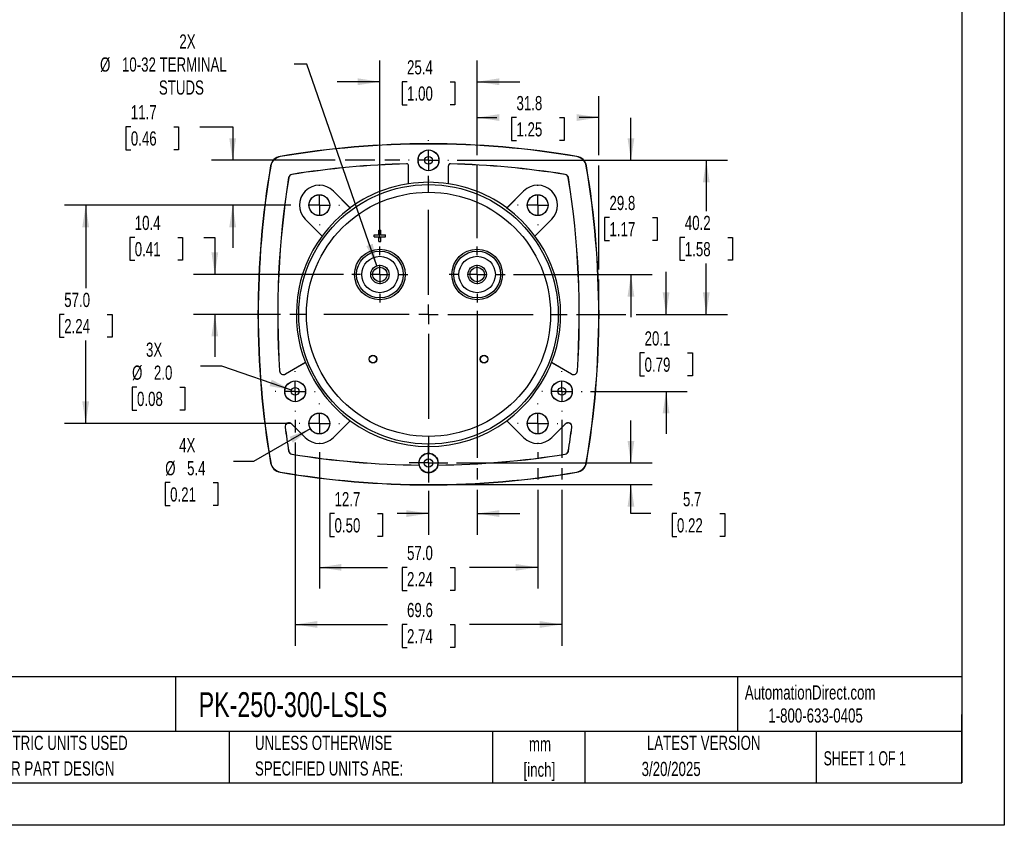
# Model space of a CAD drawing. Header units: millimetres. Extents: x 0 to 489, y 0 to 378.
# Tile 9 of 16: x 232 to 489, y 0 to 210. Entities that reach past the tile are written whole.
import ezdxf

# ---------------------------------------------------------------- set-up
doc = ezdxf.new("R2010")
doc.units = ezdxf.units.MM
doc.header["$LTSCALE"] = 1.75
doc.linetypes.add('CENTERX2', pattern=[20.32, 12.7, -2.54, 2.54, -2.54])
doc.layers.add('CENTER', color=40, linetype='CENTERX2')
doc.layers.add('DIMENSIONS', color=140, linetype='Continuous', lineweight=25)
doc.layers.add('TEXT', color=140, linetype='Continuous', lineweight=25)
doc.styles.add('SLDTEXTSTYLE0', font='TXT', dxfattribs={"width": 0.7})
doc.styles.add('SLDTEXTSTYLE1', font='TXT', dxfattribs={"width": 0.65})
doc.dimstyles.new('SLDDIMSTYLE0', dxfattribs={"dimtxt": 3.776514, "dimasz": 5.7785, "dimexe": 0, "dimexo": 0.0625, "dimgap": 0.944128, "dimtad": 0, "dimtih": 1, "dimtoh": 1, "dimrnd": 1e-09, "dimzin": 4, "dimdsep": 46, "dimtxsty": 'SLDTEXTSTYLE0', "dimsah": 1, "dimcen": 0.09, "dimadec": 0, "dimazin": 1, "dimtfac": 1, "dimtofl": 0, "dimtmove": 0, "dimatfit": 3, "dimfxl": 0, "dimfrac": 2, "dimtolj": 1, "dimtzin": 12, "dimarcsym": 0})
doc.dimstyles.new('SLDDIMSTYLE2', dxfattribs={"dimtxt": 3.776514, "dimasz": 5.7785, "dimexe": 0, "dimexo": 0.0625, "dimgap": 0.944128, "dimtad": 0, "dimtih": 1, "dimtoh": 1, "dimrnd": 1e-09, "dimzin": 12, "dimdsep": 46, "dimtxsty": 'SLDTEXTSTYLE0', "dimsah": 1, "dimcen": 0.09, "dimadec": 0, "dimazin": 3, "dimtfac": 1, "dimtmove": 0, "dimatfit": 0, "dimfxl": 0, "dimfrac": 2, "dimtolj": 1, "dimtzin": 12, "dimarcsym": 0})
doc.dimstyles.new('SLDDIMSTYLE3', dxfattribs={"dimtxt": 3.776514, "dimasz": 5.7785, "dimexe": 0, "dimexo": 0.0625, "dimgap": 0.944128, "dimtad": 0, "dimtih": 1, "dimtoh": 1, "dimrnd": 1e-09, "dimzin": 12, "dimdsep": 46, "dimtxsty": 'SLDTEXTSTYLE0', "dimsah": 1, "dimcen": 0.09, "dimadec": 0, "dimazin": 3, "dimtfac": 1, "dimtofl": 0, "dimtmove": 0, "dimatfit": 3, "dimfxl": 0, "dimfrac": 2, "dimtolj": 1, "dimtzin": 12, "dimarcsym": 0})
doc.dimstyles.new('SLDDIMSTYLE4', dxfattribs={"dimtxt": 3.776514, "dimasz": 5.7785, "dimexe": 0, "dimexo": 0.0625, "dimgap": 0.944128, "dimtad": 0, "dimtih": 1, "dimtoh": 1, "dimrnd": 1e-09, "dimzin": 12, "dimdsep": 46, "dimtxsty": 'SLDTEXTSTYLE0', "dimsah": 1, "dimcen": 0, "dimadec": 0, "dimazin": 3, "dimtfac": 1, "dimtofl": 0, "dimtmove": 0, "dimatfit": 3, "dimfxl": 0, "dimfrac": 2, "dimtolj": 1, "dimtzin": 12, "dimarcsym": 0})
doc.dimstyles.new('SLDDIMSTYLE5', dxfattribs={"dimtxt": 3.776514, "dimasz": 5.7785, "dimexe": 0, "dimexo": 0.0625, "dimgap": 0.944128, "dimtad": 0, "dimtih": 1, "dimtoh": 1, "dimrnd": 1e-09, "dimzin": 12, "dimdsep": 46, "dimtxsty": 'SLDTEXTSTYLE0', "dimsah": 1, "dimcen": 0, "dimadec": 0, "dimazin": 3, "dimtfac": 1, "dimtofl": 0, "dimtmove": 0, "dimatfit": 3, "dimfxl": 0, "dimfrac": 2, "dimtolj": 1, "dimtzin": 12, "dimarcsym": 0})
doc.dimstyles.new('SLDDIMSTYLE6', dxfattribs={"dimtxt": 3.776514, "dimasz": 5.7785, "dimexe": 0, "dimexo": 0.0625, "dimgap": 0.944128, "dimtad": 0, "dimtih": 1, "dimtoh": 1, "dimrnd": 1e-09, "dimzin": 4, "dimdsep": 46, "dimtxsty": 'SLDTEXTSTYLE0', "dimsah": 1, "dimcen": 0, "dimadec": 0, "dimazin": 1, "dimtfac": 1, "dimtofl": 0, "dimtmove": 0, "dimatfit": 3, "dimfxl": 0, "dimfrac": 2, "dimtolj": 1, "dimtzin": 12, "dimarcsym": 0})

# ---------------------------------------------------------------- blocks, each defined once
blk = doc.blocks.new('SW_NOTE_0_1')
at = {"layer": 'TEXT', "color": 0, "linetype": 'CENTERX2', "lineweight": 18, "char_height": 3.704, "attachment_point": 2, "style": 'SLDTEXTSTYLE0'}
for s, insert in [('mm', (4.98, 4.77)), ('[inch]', (4.83, -1.91))]:
    blk.add_mtext(s, dxfattribs=dict(at, insert=insert))
blk = doc.blocks.new('SW_NOTE_0_2')
at = {"layer": 'TEXT', "color": 0, "linetype": 'CENTERX2', "lineweight": 18, "char_height": 3.7042, "attachment_point": 1, "style": 'SLDTEXTSTYLE0'}
for s, insert in [('UNLESS OTHERWISE', (0, 4.77)), ('SPECIFIED UNITS ARE:', (0, -1.91))]:
    blk.add_mtext(s, dxfattribs=dict(at, insert=insert))
blk = doc.blocks.new('SW_NOTE_0_6')
at = {"layer": 'TEXT', "color": 0, "linetype": 'CENTERX2', "lineweight": 18, "char_height": 3.7042, "attachment_point": 1, "style": 'SLDTEXTSTYLE0'}
for s, insert in [('METRIC UNITS USED', (0, 4.77)), ('FOR PART DESIGN', (0, -1.91))]:
    blk.add_mtext(s, dxfattribs=dict(at, insert=insert))
blk = doc.blocks.new('_D_11')
at = {"layer": 'DIMENSIONS'}
for p, q in [((325.93, 153.29), (325.93, 199.65)), ((351.33, 174.91), (351.33, 199.65)), ((325.93, 194.09), (314.82, 194.09)), ((333.02, 194.09), (331.75, 194.09)), ((331.75, 194.09), (331.75, 188.09)), ((344.24, 194.09), (345.51, 194.09)), ((345.51, 194.09), (345.51, 188.09)), ((351.33, 194.09), (362.44, 194.09)), ((331.75, 188.09), (333.02, 188.09)), ((345.51, 188.09), (344.24, 188.09)), ((351.33, 153.29), (351.33, 172.25))]:
    blk.add_line(p, q, dxfattribs=at)
for points in [[(325.93, 194.09), (320.15, 194.98), (320.15, 193.2)], [(351.33, 194.09), (357.11, 193.2), (357.11, 194.98)]]:
    blk.add_solid(points, dxfattribs=at)
at = {"layer": 'DIMENSIONS', "char_height": 3.704, "attachment_point": 1, "style": 'SLDTEXTSTYLE0'}
for s, insert in [('25.4', (333.02, 199.71)), ('1.00', (333.02, 192.87))]:
    blk.add_mtext(s, dxfattribs=dict(at, insert=insert))
blk = doc.blocks.new('_D_12')
at = {"layer": 'DIMENSIONS'}
for p, q in [((351.33, 174.91), (351.33, 190.3)), ((383.08, 174.91), (383.08, 190.3)), ((351.33, 184.75), (356.48, 184.75)), ((361.59, 184.75), (360.32, 184.75)), ((360.32, 184.75), (360.32, 178.74)), ((372.82, 184.75), (374.08, 184.75)), ((374.08, 184.75), (374.08, 178.74)), ((383.08, 184.75), (377.93, 184.75)), ((360.32, 178.74), (361.59, 178.74)), ((374.08, 178.74), (372.82, 178.74)), ((351.33, 153.29), (351.33, 172.25)), ((383.08, 145.11), (383.08, 172.25)), ((383.08, 135.6), (383.08, 142.45))]:
    blk.add_line(p, q, dxfattribs=at)
for points in [[(351.33, 184.75), (357.11, 183.86), (357.11, 185.64)], [(383.08, 184.75), (377.3, 185.64), (377.3, 183.86)]]:
    blk.add_solid(points, dxfattribs=at)
at = {"layer": 'DIMENSIONS', "char_height": 3.704, "attachment_point": 1, "style": 'SLDTEXTSTYLE0'}
for s, insert in [('31.8', (361.59, 190.37)), ('1.25', (361.59, 183.52))]:
    blk.add_mtext(s, dxfattribs=dict(at, insert=insert))
blk = doc.blocks.new('_D_13')
at = {"layer": 'DIMENSIONS'}
for p, q in [((346.09, 173.58), (416.7, 173.58)), ((411.15, 173.58), (411.15, 160.33)), ((405.54, 153.48), (404.27, 153.48)), ((404.27, 153.48), (404.27, 147.48)), ((416.76, 153.48), (418.03, 153.48)), ((418.03, 153.48), (418.03, 147.48)), ((404.27, 147.48), (405.54, 147.48)), ((411.15, 133.38), (411.15, 146.63)), ((418.03, 147.48), (416.76, 147.48)), ((377.26, 133.38), (390.15, 133.38)), ((392.82, 133.38), (416.7, 133.38))]:
    blk.add_line(p, q, dxfattribs=at)
for points in [[(411.15, 173.58), (410.26, 167.8), (412.04, 167.8)], [(411.15, 133.38), (412.04, 139.16), (410.26, 139.16)]]:
    blk.add_solid(points, dxfattribs=at)
at = {"layer": 'DIMENSIONS', "char_height": 3.704, "attachment_point": 1, "style": 'SLDTEXTSTYLE0'}
for s, insert in [('40.2', (405.54, 159.1)), ('1.58', (405.54, 152.25))]:
    blk.add_mtext(s, dxfattribs=dict(at, insert=insert))
blk = doc.blocks.new('_D_14')
at = {"layer": 'DIMENSIONS'}
for p, q in [((391.48, 94.58), (391.48, 105.69)), ((345.91, 94.58), (397.04, 94.58)), ((340.85, 88.93), (397.04, 88.93)), ((391.48, 81.38), (391.48, 88.93)), ((396.68, 81.38), (391.48, 81.38)), ((403.49, 81.38), (402.22, 81.38)), ((402.22, 81.38), (402.22, 75.37)), ((414.71, 81.38), (415.98, 81.38)), ((415.98, 81.38), (415.98, 75.37)), ((402.22, 75.37), (403.49, 75.37)), ((415.98, 75.37), (414.71, 75.37))]:
    blk.add_line(p, q, dxfattribs=at)
for points in [[(391.48, 94.58), (392.37, 100.36), (390.59, 100.36)], [(391.48, 88.93), (390.59, 83.15), (392.37, 83.15)]]:
    blk.add_solid(points, dxfattribs=at)
at = {"layer": 'DIMENSIONS', "char_height": 3.704, "attachment_point": 1, "style": 'SLDTEXTSTYLE0'}
for s, insert in [('5.7', (405.06, 87)), ('0.22', (403.49, 80.15))]:
    blk.add_mtext(s, dxfattribs=dict(at, insert=insert))
blk = doc.blocks.new('_D_15')
at = {"layer": 'DIMENSIONS'}
for p, q in [((303.81, 105.82), (303.81, 102.57)), ((373.44, 105.8), (373.44, 95.91)), ((303.81, 99.9), (303.81, 46.87)), ((373.44, 93.25), (373.44, 90.26)), ((373.44, 87.6), (373.44, 46.87)), ((303.81, 52.43), (327.9, 52.43)), ((333.02, 52.43), (331.75, 52.43)), ((331.75, 52.43), (331.75, 46.43)), ((344.24, 52.43), (345.51, 52.43)), ((345.51, 52.43), (345.51, 46.43)), ((373.44, 52.43), (349.36, 52.43)), ((331.75, 46.43), (333.02, 46.43)), ((345.51, 46.43), (344.24, 46.43))]:
    blk.add_line(p, q, dxfattribs=at)
for points in [[(303.81, 52.43), (309.59, 51.54), (309.59, 53.32)], [(373.44, 52.43), (367.66, 53.32), (367.66, 51.54)]]:
    blk.add_solid(points, dxfattribs=at)
at = {"layer": 'DIMENSIONS', "char_height": 3.704, "attachment_point": 1, "style": 'SLDTEXTSTYLE0'}
for s, insert in [('69.6', (333.02, 58.05)), ('2.74', (333.02, 51.2))]:
    blk.add_mtext(s, dxfattribs=dict(at, insert=insert))
blk = doc.blocks.new('_D_16')
at = {"layer": 'DIMENSIONS'}
for p, q in [((260.91, 182.36), (259.64, 182.36)), ((259.64, 182.36), (259.64, 176.36)), ((272.13, 182.36), (273.4, 182.36)), ((273.4, 182.36), (273.4, 176.36)), ((278.94, 182.36), (287.5, 182.36)), ((287.5, 182.36), (287.5, 173.58)), ((259.64, 176.36), (260.91, 176.36)), ((273.4, 176.36), (272.13, 176.36)), ((314.22, 173.58), (281.94, 173.58)), ((324.6, 173.58), (316.89, 173.58)), ((331.17, 173.58), (327.26, 173.58)), ((302.65, 161.88), (281.94, 161.88)), ((287.5, 161.88), (287.5, 150.77))]:
    blk.add_line(p, q, dxfattribs=at)
for points in [[(287.5, 173.58), (288.39, 179.36), (286.61, 179.36)], [(287.5, 161.88), (286.61, 156.1), (288.39, 156.1)]]:
    blk.add_solid(points, dxfattribs=at)
at = {"layer": 'DIMENSIONS', "char_height": 3.704, "attachment_point": 1, "style": 'SLDTEXTSTYLE0'}
for s, insert in [('11.7', (260.91, 187.98)), ('0.46', (260.91, 181.14))]:
    blk.add_mtext(s, dxfattribs=dict(at, insert=insert))
blk = doc.blocks.new('_D_17')
at = {"layer": 'DIMENSIONS'}
for p, q in [((310.13, 97.4), (310.13, 61.78)), ((367.13, 97.4), (367.13, 95.91)), ((367.13, 93.25), (367.13, 90.26)), ((367.13, 87.6), (367.13, 61.78)), ((310.13, 67.33), (327.9, 67.33)), ((333.02, 67.33), (331.75, 67.33)), ((331.75, 67.33), (331.75, 61.33)), ((344.24, 67.33), (345.51, 67.33)), ((345.51, 67.33), (345.51, 61.33)), ((367.13, 67.33), (349.36, 67.33)), ((331.75, 61.33), (333.02, 61.33)), ((345.51, 61.33), (344.24, 61.33))]:
    blk.add_line(p, q, dxfattribs=at)
for points in [[(310.13, 67.33), (315.91, 66.45), (315.91, 68.22)], [(367.13, 67.33), (361.35, 68.22), (361.35, 66.45)]]:
    blk.add_solid(points, dxfattribs=at)
at = {"layer": 'DIMENSIONS', "char_height": 3.704, "attachment_point": 1, "style": 'SLDTEXTSTYLE0'}
for s, insert in [('57.0', (333.02, 72.95)), ('2.24', (333.02, 66.11))]:
    blk.add_mtext(s, dxfattribs=dict(at, insert=insert))
blk = doc.blocks.new('_D_18')
at = {"layer": 'DIMENSIONS'}
for p, q in [((351.33, 134.27), (351.33, 95.91)), ((351.33, 93.25), (351.33, 90.26)), ((351.33, 87.6), (351.33, 75.82)), ((338.63, 87.3), (338.63, 75.82)), ((314.09, 81.38), (312.83, 81.38)), ((312.83, 81.38), (312.83, 75.37)), ((325.32, 81.38), (326.58, 81.38)), ((326.58, 81.38), (326.58, 75.37)), ((338.63, 81.38), (330.43, 81.38)), ((351.33, 81.38), (362.44, 81.38)), ((312.83, 75.37), (314.09, 75.37)), ((326.58, 75.37), (325.32, 75.37))]:
    blk.add_line(p, q, dxfattribs=at)
for points in [[(338.63, 81.38), (332.85, 82.26), (332.85, 80.49)], [(351.33, 81.38), (357.11, 80.49), (357.11, 82.26)]]:
    blk.add_solid(points, dxfattribs=at)
at = {"layer": 'DIMENSIONS', "char_height": 3.704, "attachment_point": 1, "style": 'SLDTEXTSTYLE0'}
for s, insert in [('12.7', (314.09, 87)), ('0.50', (314.09, 80.15))]:
    blk.add_mtext(s, dxfattribs=dict(at, insert=insert))
blk = doc.blocks.new('_D_19')
at = {"layer": 'DIMENSIONS'}
for p, q in [((306.83, 198.67), (303.59, 198.67)), ((325.14, 146.05), (306.83, 198.67))]:
    blk.add_line(p, q, dxfattribs=at)
blk.add_solid([(325.14, 146.05), (324.08, 151.8), (322.4, 151.21)], dxfattribs=at)
at = {"layer": 'DIMENSIONS', "attachment_point": 1, "style": 'SLDTEXTSTYLE0'}
for s, insert, char_height in [('2X', (273.58, 206.45), 3.704), ('%%c', (252.88, 200.44), 3.704), ('10-32 TERMINAL', (258.59, 200.44), 3.7042), ('STUDS', (268.24, 194.44), 3.704)]:
    blk.add_mtext(s, dxfattribs=dict(at, insert=insert, char_height=char_height))
blk = doc.blocks.new('_D_20')
at = {"layer": 'DIMENSIONS'}
for p, q in [((307.77, 103.52), (292.9, 94.93)), ((292.9, 94.93), (287.71, 94.93)), ((271.17, 89.45), (269.9, 89.45)), ((269.9, 89.45), (269.9, 83.45)), ((282.39, 89.45), (283.66, 89.45)), ((283.66, 89.45), (283.66, 83.45)), ((269.9, 83.45), (271.17, 83.45)), ((283.66, 83.45), (282.39, 83.45))]:
    blk.add_line(p, q, dxfattribs=at)
blk.add_solid([(307.77, 103.52), (302.33, 101.4), (303.21, 99.86)], dxfattribs=at)
at = {"layer": 'DIMENSIONS', "char_height": 3.704, "attachment_point": 1, "style": 'SLDTEXTSTYLE0'}
for s, insert in [('4X', (273.52, 101.07)), ('%%c', (269.89, 95.07)), ('5.4', (275.59, 95.07)), ('0.21', (271.17, 88.22))]:
    blk.add_mtext(s, dxfattribs=dict(at, insert=insert))
blk = doc.blocks.new('_D_21')
at = {"layer": 'DIMENSIONS'}
for p, q in [((391.48, 173.58), (391.48, 184.69)), ((346.09, 173.58), (397.04, 173.58)), ((385.87, 158.68), (384.6, 158.68)), ((384.6, 158.68), (384.6, 152.68)), ((397.09, 158.68), (398.36, 158.68)), ((398.36, 158.68), (398.36, 152.68)), ((384.6, 152.68), (385.87, 152.68)), ((398.36, 152.68), (397.09, 152.68)), ((360.84, 143.78), (397.04, 143.78)), ((391.48, 143.78), (391.48, 132.67))]:
    blk.add_line(p, q, dxfattribs=at)
for points in [[(391.48, 173.58), (392.37, 179.36), (390.59, 179.36)], [(391.48, 143.78), (390.59, 138), (392.37, 138)]]:
    blk.add_solid(points, dxfattribs=at)
at = {"layer": 'DIMENSIONS', "char_height": 3.704, "attachment_point": 1, "style": 'SLDTEXTSTYLE0'}
for s, insert in [('29.8', (385.87, 164.3)), ('1.17', (385.87, 157.45))]:
    blk.add_mtext(s, dxfattribs=dict(at, insert=insert))
blk = doc.blocks.new('_D_22')
at = {"layer": 'DIMENSIONS'}
for p, q in [((302.65, 161.88), (243.57, 161.88)), ((249.13, 161.88), (249.13, 140.23)), ((243.52, 133.38), (242.25, 133.38)), ((242.25, 133.38), (242.25, 127.38)), ((254.74, 133.38), (256.01, 133.38)), ((256.01, 133.38), (256.01, 127.38)), ((242.25, 127.38), (243.52, 127.38)), ((249.13, 104.88), (249.13, 126.53)), ((256.01, 127.38), (254.74, 127.38)), ((302.65, 104.88), (243.57, 104.88))]:
    blk.add_line(p, q, dxfattribs=at)
for points in [[(249.13, 161.88), (248.24, 156.1), (250.02, 156.1)], [(249.13, 104.88), (250.02, 110.66), (248.24, 110.66)]]:
    blk.add_solid(points, dxfattribs=at)
at = {"layer": 'DIMENSIONS', "char_height": 3.704, "attachment_point": 1, "style": 'SLDTEXTSTYLE0'}
for s, insert in [('57.0', (243.52, 139)), ('2.24', (243.52, 132.15))]:
    blk.add_mtext(s, dxfattribs=dict(at, insert=insert))
blk = doc.blocks.new('_D_23')
at = {"layer": 'DIMENSIONS'}
for p, q in [((261.93, 153.48), (260.66, 153.48)), ((260.66, 153.48), (260.66, 147.48)), ((273.15, 153.48), (274.42, 153.48)), ((274.42, 153.48), (274.42, 147.48)), ((279.96, 153.48), (282.84, 153.48)), ((282.84, 153.48), (282.84, 143.78)), ((260.66, 147.48), (261.93, 147.48)), ((274.42, 147.48), (273.15, 147.48)), ((316.42, 143.78), (277.28, 143.78)), ((299.99, 133.38), (277.28, 133.38)), ((282.84, 133.38), (282.84, 122.27))]:
    blk.add_line(p, q, dxfattribs=at)
for points in [[(282.84, 143.78), (283.73, 149.56), (281.95, 149.56)], [(282.84, 133.38), (281.95, 127.6), (283.73, 127.6)]]:
    blk.add_solid(points, dxfattribs=at)
at = {"layer": 'DIMENSIONS', "char_height": 3.704, "attachment_point": 1, "style": 'SLDTEXTSTYLE0'}
for s, insert in [('10.4', (261.93, 159.1)), ('0.41', (261.93, 152.25))]:
    blk.add_mtext(s, dxfattribs=dict(at, insert=insert))
blk = doc.blocks.new('_D_24')
at = {"layer": 'DIMENSIONS'}
for p, q in [((400.65, 133.38), (400.65, 144.49)), ((377.26, 133.38), (390.15, 133.38)), ((392.82, 133.38), (406.2, 133.38)), ((395.04, 123.33), (393.77, 123.33)), ((393.77, 123.33), (393.77, 117.33)), ((406.26, 123.33), (407.53, 123.33)), ((407.53, 123.33), (407.53, 117.33)), ((393.77, 117.33), (395.04, 117.33)), ((407.53, 117.33), (406.26, 117.33)), ((380.93, 113.28), (406.2, 113.28)), ((400.65, 113.28), (400.65, 102.17))]:
    blk.add_line(p, q, dxfattribs=at)
for points in [[(400.65, 133.38), (401.54, 139.16), (399.76, 139.16)], [(400.65, 113.28), (399.76, 107.5), (401.54, 107.5)]]:
    blk.add_solid(points, dxfattribs=at)
at = {"layer": 'DIMENSIONS', "char_height": 3.704, "attachment_point": 1, "style": 'SLDTEXTSTYLE0'}
for s, insert in [('20.1', (395.04, 128.95)), ('0.79', (395.04, 122.1))]:
    blk.add_mtext(s, dxfattribs=dict(at, insert=insert))
blk = doc.blocks.new('_D_25')
at = {"layer": 'DIMENSIONS'}
for p, q in [((284.65, 119.87), (279.06, 119.87)), ((302.87, 113.61), (284.65, 119.87)), ((262.52, 114.39), (261.25, 114.39)), ((261.25, 114.39), (261.25, 108.39)), ((273.74, 114.39), (275.01, 114.39)), ((275.01, 114.39), (275.01, 108.39)), ((261.25, 108.39), (262.52, 108.39)), ((275.01, 108.39), (273.74, 108.39))]:
    blk.add_line(p, q, dxfattribs=at)
blk.add_solid([(302.87, 113.61), (297.69, 116.33), (297.12, 114.64)], dxfattribs=at)
at = {"layer": 'DIMENSIONS', "char_height": 3.704, "attachment_point": 1, "style": 'SLDTEXTSTYLE0'}
for s, insert in [('3X', (264.87, 126.01)), ('%%c', (261.24, 120.01)), ('2.0', (266.94, 120.01)), ('0.08', (262.52, 113.16))]:
    blk.add_mtext(s, dxfattribs=dict(at, insert=insert))
blk = doc.blocks.new('SW_CENTERMARKSYMBOL_0')
at = {"layer": 'CENTER', "color": 0}
for p, q in [((0, 5.08), (0, 36.41)), ((-5.08, 0), (-36.41, 0)), ((0, 0), (-2.54, 0)), ((0, 0), (0, 2.54)), ((0, 0), (0, -2.54)), ((0, 0), (2.54, 0)), ((5.08, 0), (36.41, 0)), ((0, -5.08), (0, -36.41))]:
    blk.add_line(p, q, dxfattribs=at)
blk = doc.blocks.new('SW_CENTERMARKSYMBOL_1')
at = {"layer": 'CENTER', "color": 0}
for p, q in [((0, 5.08), (0, 7.29)), ((-5.08, 0), (-7.29, 0)), ((0, 0), (-2.54, 0)), ((0, 0), (0, 2.54)), ((0, 0), (0, -2.54)), ((0, 0), (2.54, 0)), ((5.08, 0), (7.29, 0)), ((0, -5.08), (0, -7.29))]:
    blk.add_line(p, q, dxfattribs=at)
blk = doc.blocks.new('SW_CENTERMARKSYMBOL_2')
at = {"layer": 'CENTER', "color": 0}
for p, q in [((0, 5.08), (0, 7.29)), ((-5.08, 0), (-7.29, 0)), ((0, 0), (-2.54, 0)), ((0, 0), (0, 2.54)), ((0, 0), (0, -2.54)), ((0, 0), (2.54, 0)), ((5.08, 0), (7.29, 0)), ((0, -5.08), (0, -7.29))]:
    blk.add_line(p, q, dxfattribs=at)
blk = doc.blocks.new('SW_CENTERMARKSYMBOL_3')
at = {"layer": 'CENTER', "color": 0}
for p, q in [((0, 5.08), (0, 5.26)), ((-5.08, 0), (-5.26, 0)), ((0, 0), (-2.54, 0)), ((0, 0), (0, 2.54)), ((0, 0), (0, -2.54)), ((0, 0), (2.54, 0)), ((5.08, 0), (5.26, 0)), ((0, -5.08), (0, -5.26))]:
    blk.add_line(p, q, dxfattribs=at)
blk = doc.blocks.new('SW_CENTERMARKSYMBOL_4')
at = {"layer": 'CENTER', "color": 0}
for p, q in [((0, 5.08), (0, 5.24)), ((-5.08, 0), (-5.24, 0)), ((0, 0), (-2.54, 0)), ((0, 0), (0, 2.54)), ((0, 0), (0, -2.54)), ((0, 0), (2.54, 0)), ((5.08, 0), (5.24, 0)), ((0, -5.08), (0, -5.24))]:
    blk.add_line(p, q, dxfattribs=at)
blk = doc.blocks.new('SW_CENTERMARKSYMBOL_5')
at = {"layer": 'CENTER', "color": 0}
for p, q in [((0, 5.08), (0, 5.26)), ((-5.08, 0), (-5.26, 0)), ((0, 0), (-2.54, 0)), ((0, 0), (0, 2.54)), ((0, 0), (0, -2.54)), ((0, 0), (2.54, 0)), ((5.08, 0), (5.26, 0)), ((0, -5.08), (0, -5.26))]:
    blk.add_line(p, q, dxfattribs=at)
blk = doc.blocks.new('SW_CENTERMARKSYMBOL_6')
at = {"layer": 'CENTER', "color": 0}
for p, q in [((0, 5.08), (0, 5.26)), ((-5.08, 0), (-5.26, 0)), ((0, 0), (-2.54, 0)), ((0, 0), (0, 2.54)), ((0, 0), (0, -2.54)), ((0, 0), (2.54, 0)), ((5.08, 0), (5.26, 0)), ((0, -5.08), (0, -5.26))]:
    blk.add_line(p, q, dxfattribs=at)
blk = doc.blocks.new('SW_CENTERMARKSYMBOL_7')
at = {"layer": 'CENTER', "color": 0}
for p, q in [((0, 5.08), (0, 5.24)), ((-5.08, 0), (-5.24, 0)), ((0, 0), (-2.54, 0)), ((0, 0), (0, 2.54)), ((0, 0), (0, -2.54)), ((0, 0), (2.54, 0)), ((5.08, 0), (5.24, 0)), ((0, -5.08), (0, -5.24))]:
    blk.add_line(p, q, dxfattribs=at)
blk = doc.blocks.new('SW_CENTERMARKSYMBOL_8')
at = {"layer": 'CENTER', "color": 0}
for p, q in [((0, 5.08), (0, 5.26)), ((-5.08, 0), (-5.26, 0)), ((0, 0), (-2.54, 0)), ((0, 0), (0, 2.54)), ((0, 0), (0, -2.54)), ((0, 0), (2.54, 0)), ((5.08, 0), (5.26, 0)), ((0, -5.08), (0, -5.26))]:
    blk.add_line(p, q, dxfattribs=at)
blk = doc.blocks.new('SW_CENTERMARKSYMBOL_9')
at = {"layer": 'CENTER', "color": 0}
for p, q in [((0, 2.54), (0, 5.06)), ((-2.54, 0), (-5.06, 0)), ((0, 0), (-2.54, 0)), ((0, 0), (0, 2.54)), ((0, 0), (0, -2.54)), ((0, 0), (2.54, 0)), ((2.54, 0), (5.06, 0)), ((0, -2.54), (0, -5.06))]:
    blk.add_line(p, q, dxfattribs=at)
blk = doc.blocks.new('SW_CENTERMARKSYMBOL_10')
at = {"layer": 'CENTER', "color": 0}
for p, q in [((0, 5.08), (0, 5.26)), ((-5.08, 0), (-5.26, 0)), ((0, 0), (-2.54, 0)), ((0, 0), (0, 2.54)), ((0, 0), (0, -2.54)), ((0, 0), (2.54, 0)), ((5.08, 0), (5.26, 0)), ((0, -5.08), (0, -5.26))]:
    blk.add_line(p, q, dxfattribs=at)

msp = doc.modelspace()

# ---------------------------------------------------------------- linework, layer by layer
at = {"color": 7, "linetype": 'Continuous'}
for p, q in [((488.954, 377.83), (488.954, 0.005)), ((488.954, 0.005), (0.004, 0.005))]:
    msp.add_line(p, q, dxfattribs=at)
for p, q in [((299.913, 174.548), (299.902, 174.616)), ((332.916, 172.675), (332.917, 172.658)), ((344.342, 172.658), (344.342, 172.675)), ((377.345, 174.548), (377.357, 174.616)), ((297.393, 172.108), (297.461, 172.096)), ((302.955, 169.883), (302.952, 169.9)), ((333.447, 172.158), (333.429, 172.158)), ((333.429, 167.482), (333.429, 172.158)), ((333.447, 167.45), (333.447, 172.158)), ((343.812, 167.45), (343.812, 172.158)), ((343.829, 172.158), (343.812, 172.158)), ((343.829, 167.482), (343.829, 172.158)), ((374.306, 169.9), (374.303, 169.883)), ((379.797, 172.096), (379.865, 172.108)), ((302.109, 169.057), (302.126, 169.054)), ((333.447, 167.45), (333.429, 167.482)), ((343.829, 167.482), (343.812, 167.45)), ((375.132, 169.054), (375.149, 169.057)), ((313.806, 165.557), (313.794, 165.545)), ((318.203, 161.136), (313.794, 165.545)), ((313.806, 165.557), (318.192, 161.171)), ((359.055, 161.136), (363.464, 165.545)), ((359.066, 161.171), (363.452, 165.557)), ((363.464, 165.545), (363.452, 165.557)), ((318.192, 161.171), (318.203, 161.136)), ((359.055, 161.136), (359.066, 161.171)), ((306.464, 158.216), (306.452, 158.203)), ((310.838, 153.817), (306.452, 158.203)), ((310.874, 153.806), (306.464, 158.216)), ((366.385, 153.806), (370.794, 158.216)), ((370.806, 158.203), (366.42, 153.817)), ((370.806, 158.203), (370.794, 158.216)), ((325.679, 154.13), (325.679, 155.38)), ((325.679, 155.38), (326.179, 155.38)), ((326.179, 154.13), (326.179, 155.38)), ((310.874, 153.806), (310.838, 153.817)), ((324.429, 153.63), (324.429, 154.13)), ((324.429, 154.13), (325.679, 154.13)), ((324.429, 153.63), (325.679, 153.63)), ((325.679, 152.38), (325.679, 153.63)), ((325.679, 152.38), (326.179, 152.38)), ((326.179, 154.13), (327.429, 154.13)), ((326.179, 153.63), (327.429, 153.63)), ((326.179, 152.38), (326.179, 153.63)), ((327.429, 153.63), (327.429, 154.13)), ((366.42, 153.817), (366.385, 153.806)), ((301.262, 117.811), (306.496, 120.832)), ((306.533, 120.834), (301.271, 117.796)), ((306.496, 120.832), (306.533, 120.834)), ((370.726, 120.834), (370.763, 120.832)), ((375.987, 117.796), (370.726, 120.834)), ((370.763, 120.832), (375.996, 117.811)), ((299.747, 118.61), (299.765, 118.611)), ((377.494, 118.611), (377.511, 118.61)), ((301.262, 117.811), (301.271, 117.796)), ((375.987, 117.796), (375.996, 117.811)), ((313.794, 101.216), (318.203, 105.625)), ((318.192, 105.589), (313.806, 101.203)), ((318.203, 105.625), (318.192, 105.589)), ((359.066, 105.589), (359.055, 105.625)), ((359.055, 105.625), (363.464, 101.216)), ((359.066, 105.589), (363.452, 101.203)), ((301.22, 103.899), (301.202, 103.897)), ((302.931, 104.749), (302.918, 104.737)), ((306.452, 101.203), (302.918, 104.737)), ((302.931, 104.749), (306.464, 101.216)), ((370.794, 101.216), (374.328, 104.749)), ((374.34, 104.737), (370.806, 101.203)), ((374.34, 104.737), (374.328, 104.749)), ((376.038, 103.899), (376.056, 103.897)), ((306.464, 101.216), (306.452, 101.203)), ((313.794, 101.216), (313.806, 101.203)), ((363.452, 101.203), (363.464, 101.216)), ((370.794, 101.216), (370.806, 101.203)), ((302.126, 97.706), (302.109, 97.703)), ((375.149, 97.703), (375.132, 97.706)), ((302.952, 96.86), (302.955, 96.878)), ((374.303, 96.878), (374.306, 96.86)), ((297.461, 94.664), (297.393, 94.653)), ((336.186, 94.043), (336.172, 94.026)), ((341.087, 94.026), (341.073, 94.043)), ((379.797, 94.664), (379.865, 94.653)), ((299.913, 92.212), (299.902, 92.144)), ((377.345, 92.212), (377.357, 92.144))]:
    msp.add_line(p, q)
for centre, radius in [((338.629, 173.58), 2.719), ((338.629, 173.58), 2.7), ((338.629, 173.58), 1), ((338.629, 133.38), 33.873), ((338.629, 133.383), 31.873), ((310.129, 161.88), 2.719), ((310.129, 161.88), 2.7), ((367.129, 161.88), 2.719), ((367.129, 161.88), 2.7), ((325.929, 143.78), 6.611), ((325.929, 143.78), 6.1), ((351.329, 143.78), 6.611), ((351.329, 143.78), 6.1), ((325.929, 143.78), 4.75), ((351.329, 143.78), 4.75), ((325.929, 143.78), 2.4), ((325.929, 143.78), 1.9), ((351.329, 143.78), 2.4), ((351.329, 143.78), 1.9), ((324.129, 121.68), 1.015), ((324.129, 121.68), 0.95), ((353.129, 121.68), 1.015), ((353.129, 121.68), 0.95), ((303.815, 113.28), 2.719), ((303.815, 113.28), 2.7), ((373.443, 113.28), 2.719), ((373.443, 113.28), 2.7), ((303.815, 113.28), 1), ((373.443, 113.28), 1), ((310.129, 104.88), 2.719), ((310.129, 104.88), 2.7), ((367.129, 104.88), 2.719), ((367.129, 104.88), 2.7), ((338.629, 94.58), 2.5), ((338.629, 94.58), 1.1)]:
    msp.add_circle(centre, radius)
for centre, radius, start, end in [((338.629, -52.17), 230.069, 80.30927, 99.69073), ((338.629, -52.17), 230, 80.30927, 99.69073), ((300.418, 171.591), 3.069, 99.69073, 170.30927), ((300.418, 171.591), 3, 99.69073, 170.30927), ((338.629, -52.17), 224.917, 91.45549, 99.12688), ((338.629, -52.17), 224.9, 91.45549, 99.12688), ((332.929, 172.158), 0.517, 0, 91.4388), ((332.929, 172.158), 0.5, 0, 91.43822), ((344.329, 172.158), 0.517, 88.5612, 180), ((344.329, 172.158), 0.5, 88.56178, 180), ((338.629, -52.17), 224.917, 80.87312, 88.54451), ((338.629, -52.17), 224.9, 80.87312, 88.54451), ((376.84, 171.591), 3, 9.69073, 80.30927), ((376.84, 171.591), 3.069, 9.69073, 80.30927), ((524.179, 133.38), 230.069, 170.30927, 189.69073), ((524.179, 133.38), 230, 170.30927, 189.69073), ((303.114, 168.895), 1.017, 99.12688, 170.87312), ((303.114, 168.895), 1, 99.12688, 170.87312), ((374.144, 168.895), 1, 9.12688, 80.87312), ((374.144, 168.895), 1.017, 9.12688, 80.87312), ((153.079, 133.38), 230, 350.30927, 9.69073), ((153.079, 133.38), 230.069, 350.30927, 9.69073), ((524.179, 133.38), 224.917, 170.87312, 183.76525), ((524.179, 133.38), 224.9, 170.87312, 183.76525), ((338.629, 133.38), 34.497, 98.66981, 126.33019), ((338.629, 133.38), 34.462, 81.3507, 98.6493), ((338.629, 133.38), 34.497, 53.66981, 81.33019), ((153.079, 133.38), 224.9, 356.23475, 9.12688), ((153.079, 133.38), 224.917, 356.23475, 9.12688), ((310.129, 161.88), 5.2, 45, 225), ((310.129, 161.88), 5.183, 45, 225), ((367.129, 161.88), 5.2, 315, 135), ((367.129, 161.88), 5.183, 315, 135), ((338.629, 133.38), 34.462, 126.3507, 143.6493), ((338.629, 133.38), 34.462, 36.3507, 53.6493), ((338.629, 133.38), 34.497, 143.66981, 201.33019), ((338.629, 133.38), 34.497, 338.66981, 36.33019), ((338.629, 133.38), 34.462, 201.3507, 233.6493), ((338.629, 133.38), 34.462, 306.3507, 338.6493), ((300.762, 118.677), 1.017, 183.76533, 300), ((300.762, 118.677), 1, 183.76533, 300), ((376.496, 118.677), 1.017, 240, 356.23467), ((376.496, 118.677), 1, 240, 356.23467), ((338.629, 133.38), 34.497, 233.66981, 306.33019), ((302.211, 104.03), 1.017, 45, 187.53235), ((524.179, 133.38), 224.917, 187.53235, 189.12688), ((302.211, 104.03), 1, 45, 187.53235), ((524.179, 133.38), 224.9, 187.53235, 189.12688), ((375.047, 104.03), 1.017, 352.46765, 135), ((375.047, 104.03), 1, 352.46765, 135), ((153.079, 133.38), 224.9, 350.87312, 352.46765), ((153.079, 133.38), 224.917, 350.87312, 352.46765), ((310.129, 104.88), 5.2, 225, 315), ((310.129, 104.88), 5.183, 225, 315), ((367.129, 104.88), 5.2, 225, 315), ((367.129, 104.88), 5.183, 225, 315), ((303.114, 97.865), 1.017, 189.12688, 260.87312), ((303.114, 97.865), 1, 189.12688, 260.87312), ((374.144, 97.865), 1, 279.12688, 350.87312), ((374.144, 97.865), 1.017, 279.12688, 350.87312), ((338.629, 318.93), 224.917, 260.87312, 269.37395), ((338.629, 318.93), 224.9, 260.87312, 269.37748), ((338.629, 94.58), 2.502, 347.61143, 192.38857), ((338.629, 318.93), 224.9, 270.62252, 279.12688), ((338.629, 318.93), 224.917, 270.62605, 279.12688), ((300.418, 95.169), 3.069, 189.69073, 260.30927), ((300.418, 95.169), 3, 189.69073, 260.30927), ((338.629, 94.58), 2.519, 192.70446, 347.29554), ((376.84, 95.169), 3, 279.69073, 350.30927), ((376.84, 95.169), 3.069, 279.69073, 350.30927), ((338.629, 318.93), 230.069, 260.30927, 279.69073), ((338.629, 318.93), 230, 260.30927, 279.69073)]:
    msp.add_arc(centre, radius, start, end)
at = {"layer": 'TEXT'}
for p, q in [((477.837, 366.712), (477.837, 11.112)), ((477.837, 38.721), (11.112, 38.721)), ((272.578, 38.721), (272.578, 24.447)), ((419.257, 38.721), (419.257, 24.447)), ((477.837, 11.112), (477.837, 28.892)), ((477.837, 24.447), (11.112, 24.447)), ((286.615, 24.447), (286.615, 11.112)), ((355.293, 24.447), (355.293, 11.112)), ((379.421, 24.447), (379.421, 11.112)), ((439.86, 24.447), (439.86, 11.112)), ((11.112, 11.112), (477.837, 11.112))]:
    msp.add_line(p, q, dxfattribs=at)

# ---------------------------------------------------------------- block references
at = {"layer": 'CENTER'}
for name, p in [('SW_CENTERMARKSYMBOL_4', (338.629, 173.58)), ('SW_CENTERMARKSYMBOL_0', (338.629, 133.38)), ('SW_CENTERMARKSYMBOL_3', (310.129, 161.88)), ('SW_CENTERMARKSYMBOL_5', (367.129, 161.88)), ('SW_CENTERMARKSYMBOL_2', (325.929, 143.78)), ('SW_CENTERMARKSYMBOL_1', (351.329, 143.78)), ('SW_CENTERMARKSYMBOL_7', (303.815, 113.28)), ('SW_CENTERMARKSYMBOL_6', (373.443, 113.28)), ('SW_CENTERMARKSYMBOL_8', (310.129, 104.88)), ('SW_CENTERMARKSYMBOL_10', (367.129, 104.88)), ('SW_CENTERMARKSYMBOL_9', (338.629, 94.58))]:
    msp.add_blockref(name, p, dxfattribs=at)
at = {"layer": 'TEXT', "linetype": 'CENTERX2', "lineweight": 18}
for name, p in [('SW_NOTE_0_6', (224.837, 18.612)), ('SW_NOTE_0_2', (293.314, 18.612)), ('SW_NOTE_0_1', (362.751, 18.284))]:
    msp.add_blockref(name, p, dxfattribs=at)

# ---------------------------------------------------------------- texts
for s, insert, char_height, attachment_point, style in [('AutomationDirect.com', (421.216, 36.534), 3.70417, 1, 'SLDTEXTSTYLE0'), ('PK-250-300-LSLS', (278.614, 34.751), 6.48229, 1, 'SLDTEXTSTYLE0'), ('1-800-633-0405', (427.335, 30.515), 3.70417, 1, 'SLDTEXTSTYLE0'), ('LATEST VERSION', (410.466, 23.387), 3.70417, 2, 'SLDTEXTSTYLE0'), ('SHEET 1 OF 1', (441.772, 19.34), 3.70417, 1, 'SLDTEXTSTYLE1'), ('3/20/2025', (401.978, 16.571), 3.7042, 2, 'SLDTEXTSTYLE0')]:
    msp.add_mtext(s, dxfattribs=dict(at, insert=insert, char_height=char_height, attachment_point=attachment_point, style=style))

# ---------------------------------------------------------------- dimensions: what is measured, and where the dimension line sits
at = {"layer": 'DIMENSIONS'}
dim = msp.add_diameter_dim_2p(p1=(326.718, 141.513), p2=(325.14, 146.047), text='2X\\P%%c10-32 TERMINAL\\PSTUDS', dimstyle='SLDDIMSTYLE4', override={"dimpost": '<>'}, dxfattribs=at)
dim.commit()
dim.dimension.update_dxf_attribs({"geometry": '_D_19', "text_midpoint": (276.846, 198.67), "dimtype": 163})
for base, p1, p2, dimstyle, picture, middle in [((351.329, 194.093), (325.929, 151.07), (351.329, 151.07), 'SLDDIMSTYLE2', '_D_11', (338.629, 194.093)), ((383.079, 184.747), (351.329, 151.07), (383.079, 133.38), 'SLDDIMSTYLE3', '_D_12', (367.204, 184.747)), ((338.629, 81.376), (351.329, 136.49), (338.629, 89.521), 'SLDDIMSTYLE2', '_D_18', (319.705, 81.376)), ((373.443, 52.43), (303.815, 108.04), (373.443, 108.021), 'SLDDIMSTYLE3', '_D_15', (338.629, 52.43)), ((367.129, 67.334), (310.129, 99.621), (367.129, 99.621), 'SLDDIMSTYLE0', '_D_17', (338.629, 67.334))]:
    dim = msp.add_linear_dim(base=base, p1=p1, p2=p2, dimstyle=dimstyle, dxfattribs=at)
    dim.commit()
    dim.dimension.update_dxf_attribs({"geometry": picture, "text_midpoint": middle, "dimtype": 160})
for base, p1, p2, dimstyle, picture, middle in [((287.5, 161.88), (333.389, 173.58), (304.87, 161.88), 'SLDDIMSTYLE2', '_D_16', (287.5, 182.364)), ((391.484, 173.58), (358.619, 143.78), (343.869, 173.58), 'SLDDIMSTYLE2', '_D_21', (391.484, 158.68)), ((411.148, 133.38), (343.869, 173.58), (375.042, 133.38), 'SLDDIMSTYLE3', '_D_13', (411.148, 153.48)), ((249.129, 104.88), (304.87, 161.88), (304.87, 104.88), 'SLDDIMSTYLE0', '_D_22', (249.129, 133.38)), ((282.84, 133.38), (318.639, 143.78), (302.216, 133.38), 'SLDDIMSTYLE2', '_D_23', (282.84, 153.48)), ((400.648, 133.38), (378.703, 113.28), (375.042, 133.38), 'SLDDIMSTYLE2', '_D_24', (400.648, 123.33)), ((391.484, 88.93), (343.688, 94.58), (338.629, 88.93), 'SLDDIMSTYLE2', '_D_14', (391.484, 81.376))]:
    dim = msp.add_linear_dim(base=base, p1=p1, p2=p2, angle=90, dimstyle=dimstyle, dxfattribs=at)
    dim.commit()
    dim.dimension.update_dxf_attribs({"geometry": picture, "text_midpoint": middle, "dimtype": 160})
for p1, p2, text, dimstyle, picture, middle in [((304.761, 112.955), (302.869, 113.605), '3X\\P<>', 'SLDDIMSTYLE6', '_D_25', (268.133, 117.39)), ((312.484, 106.24), (307.774, 103.521), '4X\\P<>', 'SLDDIMSTYLE5', '_D_20', (276.781, 92.451))]:
    dim = msp.add_diameter_dim_2p(p1=p1, p2=p2, text=text, dimstyle=dimstyle, dxfattribs=at)
    dim.commit()
    dim.dimension.update_dxf_attribs({"geometry": picture, "text_midpoint": middle, "dimtype": 163})

doc.saveas('drawing.dxf')
